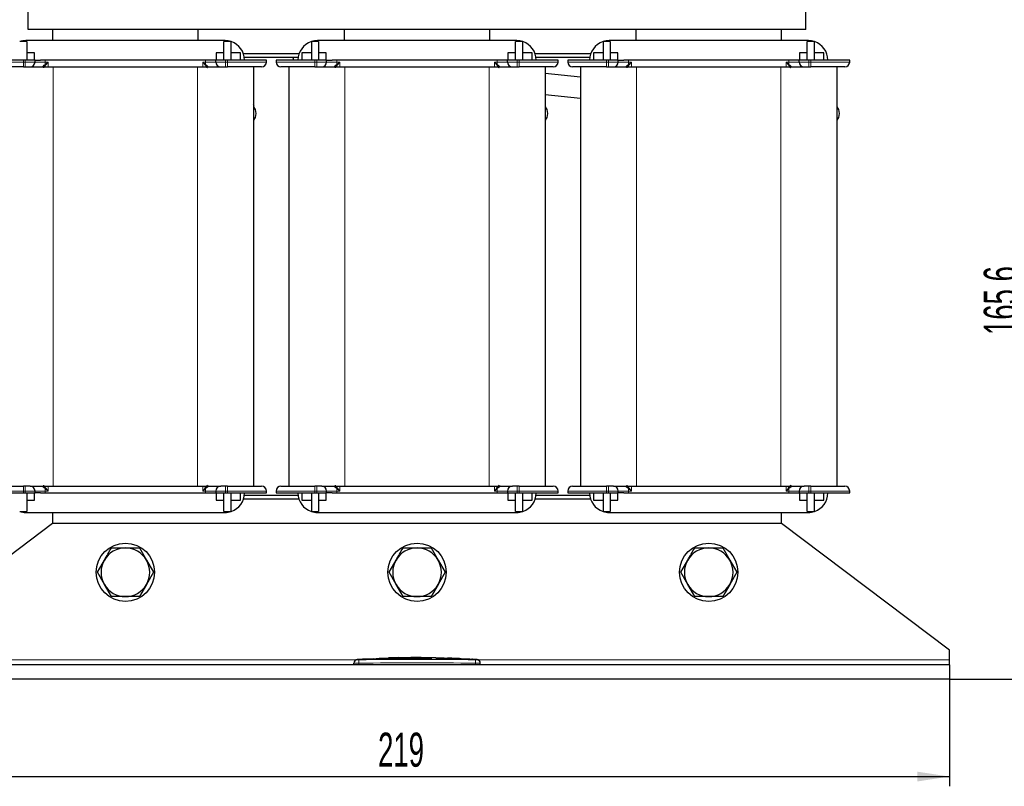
# Model space of a CAD drawing. Header units: millimetres. Extents: x 5 to 418, y 2 to 292.
# Tile 10 of 40: x 56 to 158, y 150 to 229. Entities that reach past the tile are written whole.
import ezdxf

# ---------------------------------------------------------------- set-up
doc = ezdxf.new("R2010")
doc.units = ezdxf.units.MM
doc.layers.add('SLD-0', color=7, linetype='Continuous')
doc.styles.add('SLDTEXTSTYLE0', font='TXT', dxfattribs={"width": 0.605})
doc.dimstyles.new('SLDDIMSTYLE0', dxfattribs={"dimtxt": 3.5, "dimasz": 3.302, "dimexe": 0, "dimexo": 0.0625, "dimgap": 0.875, "dimtad": 1, "dimlfac": 2, "dimrnd": 1e-09, "dimzin": 12, "dimdsep": 46, "dimtxsty": 'SLDTEXTSTYLE0', "dimsah": 1, "dimcen": 0.09, "dimadec": 0, "dimazin": 3, "dimtfac": 1, "dimtofl": 0, "dimtmove": 0, "dimatfit": 3, "dimfxl": 1, "dimfrac": 2, "dimtolj": 1, "dimtzin": 12, "dimarcsym": 0})
doc.dimstyles.new('SLDDIMSTYLE1', dxfattribs={"dimtxt": 3.5, "dimasz": 3.302, "dimexe": 0, "dimexo": 0.0625, "dimgap": 0.875, "dimtad": 1, "dimdec": 0, "dimlfac": 2, "dimrnd": 1e-09, "dimzin": 12, "dimdsep": 46, "dimtxsty": 'SLDTEXTSTYLE0', "dimsah": 1, "dimcen": 0.09, "dimadec": 0, "dimazin": 3, "dimtfac": 1, "dimtofl": 0, "dimtmove": 0, "dimatfit": 3, "dimfxl": 1, "dimfrac": 2, "dimtolj": 1, "dimtzin": 12, "dimarcsym": 0})

# ---------------------------------------------------------------- blocks, each defined once
blk = doc.blocks.new('_D')
at = {"layer": 'SLD-0'}
for p, q in [((42.41, 161.31), (42.41, 150.31)), ((151.91, 161.31), (151.91, 150.31)), ((42.41, 151.31), (151.91, 151.31))]:
    blk.add_line(p, q, dxfattribs=at)
for points in [[(42.41, 151.31), (45.71, 150.8), (45.71, 151.81)], [(151.91, 151.31), (148.61, 151.81), (148.61, 150.8)]]:
    blk.add_solid(points, dxfattribs=at)
at = {"layer": 'SLD-0', "insert": (93.15, 155.82), "char_height": 3.5, "attachment_point": 1, "style": 'SLDTEXTSTYLE0'}
blk.add_mtext('219', dxfattribs=at)
blk = doc.blocks.new('_D_1')
at = {"layer": 'SLD-0'}
for p, q in [((137.16, 244.11), (160.96, 244.11)), ((159.96, 244.11), (159.96, 161.31)), ((151.91, 161.31), (160.96, 161.31))]:
    blk.add_line(p, q, dxfattribs=at)
for points in [[(159.96, 244.11), (159.45, 240.8), (160.47, 240.8)], [(159.96, 161.31), (160.47, 164.61), (159.45, 164.61)]]:
    blk.add_solid(points, dxfattribs=at)
at = {"layer": 'SLD-0', "insert": (155.45, 196.69), "char_height": 3.5, "attachment_point": 1, "rotation": 90, "style": 'SLDTEXTSTYLE0'}
blk.add_mtext('165,6', dxfattribs=at)
blk = doc.blocks.new('_D_2')
at = {"layer": 'SLD-0'}
for p, q in [((121.11, 270.26), (169.7, 270.26)), ((168.7, 270.26), (168.7, 161.31)), ((151.91, 161.31), (169.7, 161.31))]:
    blk.add_line(p, q, dxfattribs=at)
for points in [[(168.7, 270.26), (168.19, 266.95), (169.2, 266.95)], [(168.7, 161.31), (169.2, 164.61), (168.19, 164.61)]]:
    blk.add_solid(points, dxfattribs=at)
at = {"layer": 'SLD-0', "insert": (164.19, 211.77), "char_height": 3.5, "attachment_point": 1, "rotation": 90, "style": 'SLDTEXTSTYLE0'}
blk.add_mtext('218', dxfattribs=at)

msp = doc.modelspace()

# ---------------------------------------------------------------- linework, layer by layer
at = {"color": 7, "linetype": 'Continuous', "lineweight": 25}
for p, q in [((57.1625, 228.106), (57.1625, 242.606)), ((137.1625, 228.106), (137.1625, 242.606)), ((137.1625, 228.106), (57.1625, 228.106)), ((59.6625, 228.106), (59.6625, 226.956)), ((74.6625, 226.956), (74.6625, 228.106)), ((89.6625, 228.106), (89.6625, 226.956)), ((104.6625, 226.956), (104.6625, 228.106)), ((119.6625, 228.106), (119.6625, 226.956)), ((134.6625, 226.956), (134.6625, 228.106)), ((77.4125, 226.956), (56.9125, 226.956)), ((107.4125, 226.956), (86.9125, 226.956)), ((137.4125, 226.956), (116.9125, 226.956)), ((56.2875, 226.8558), (56.288, 226.856)), ((57.0375, 226.856), (56.288, 226.856)), ((57.0375, 226.856), (57.0375, 224.956)), ((77.2875, 224.956), (77.2875, 226.856)), ((78.037, 226.856), (77.2875, 226.856)), ((78.0375, 226.856), (78.037, 226.856)), ((78.0375, 224.956), (78.0375, 226.856)), ((86.2875, 226.8558), (86.288, 226.856)), ((86.2875, 226.856), (86.2875, 224.956)), ((87.0375, 226.856), (86.288, 226.856)), ((87.0375, 226.856), (87.0375, 224.956)), ((107.2875, 224.956), (107.2875, 226.856)), ((108.037, 226.856), (107.2875, 226.856)), ((108.0375, 226.856), (108.037, 226.856)), ((108.0375, 224.956), (108.0375, 226.856)), ((116.2875, 226.8558), (116.288, 226.856)), ((116.2875, 226.856), (116.2875, 224.956)), ((117.0375, 226.856), (116.288, 226.856)), ((117.0375, 226.856), (117.0375, 224.956)), ((137.2875, 224.956), (137.2875, 226.856)), ((138.037, 226.856), (137.2875, 226.856)), ((138.0375, 226.856), (138.037, 226.856)), ((138.0375, 224.956), (138.0375, 226.856)), ((56.6625, 224.956), (52.6625, 224.956)), ((56.8625, 224.956), (56.6625, 224.956)), ((57.8625, 224.956), (56.8625, 224.956)), ((57.8125, 225.706), (57.0375, 225.706)), ((57.8125, 224.956), (57.8125, 225.706)), ((57.8625, 224.756), (57.8625, 224.956)), ((57.8625, 224.956), (58.4414, 224.956)), ((61.2043, 224.956), (58.4414, 224.956)), ((73.1208, 224.956), (61.2043, 224.956)), ((75.8837, 224.956), (73.1208, 224.956)), ((76.4625, 224.956), (75.8837, 224.956)), ((76.4625, 224.756), (76.4625, 224.956)), ((77.4625, 224.956), (76.4625, 224.956)), ((76.5125, 225.706), (76.5125, 224.956)), ((77.2875, 225.706), (76.5125, 225.706)), ((77.6625, 224.956), (77.4625, 224.956)), ((81.6625, 224.956), (77.6625, 224.956)), ((79.0125, 225.706), (78.0375, 225.706)), ((79.0125, 224.956), (79.0125, 225.706)), ((85.0211, 225.606), (79.304, 225.606)), ((84.9282, 225.206), (79.3969, 225.206)), ((81.6625, 224.756), (81.6625, 224.956)), ((82.6625, 224.956), (82.6625, 224.756)), ((86.6625, 224.956), (82.6625, 224.956)), ((86.2875, 225.706), (85.3125, 225.706)), ((85.3125, 225.706), (85.3125, 224.956)), ((86.8625, 224.956), (86.6625, 224.956)), ((87.8625, 224.956), (86.8625, 224.956)), ((87.8125, 225.706), (87.0375, 225.706)), ((87.8125, 224.956), (87.8125, 225.706)), ((87.8625, 224.756), (87.8625, 224.956)), ((87.8625, 224.956), (88.4414, 224.956)), ((91.2043, 224.956), (88.4414, 224.956)), ((103.1208, 224.956), (91.2043, 224.956)), ((105.8837, 224.956), (103.1208, 224.956)), ((106.4625, 224.956), (105.8837, 224.956)), ((106.4625, 224.756), (106.4625, 224.956)), ((107.4625, 224.956), (106.4625, 224.956)), ((106.5125, 225.706), (106.5125, 224.956)), ((107.2875, 225.706), (106.5125, 225.706)), ((107.6625, 224.956), (107.4625, 224.956)), ((111.6625, 224.956), (107.6625, 224.956)), ((109.0125, 225.706), (108.0375, 225.706)), ((109.0125, 224.956), (109.0125, 225.706)), ((115.0211, 225.606), (109.304, 225.606)), ((114.9282, 225.206), (109.3969, 225.206)), ((111.6625, 224.756), (111.6625, 224.956)), ((112.6625, 224.956), (112.6625, 224.756)), ((116.6625, 224.956), (112.6625, 224.956)), ((116.2875, 225.706), (115.3125, 225.706)), ((115.3125, 225.706), (115.3125, 224.956)), ((116.8625, 224.956), (116.6625, 224.956)), ((117.8625, 224.956), (116.8625, 224.956)), ((117.8125, 225.706), (117.0375, 225.706)), ((117.8125, 224.956), (117.8125, 225.706)), ((117.8625, 224.756), (117.8625, 224.956)), ((117.8625, 224.956), (118.4414, 224.956)), ((121.2043, 224.956), (118.4414, 224.956)), ((133.1208, 224.956), (121.2043, 224.956)), ((135.8837, 224.956), (133.1208, 224.956)), ((136.4625, 224.956), (135.8837, 224.956)), ((136.4625, 224.756), (136.4625, 224.956)), ((137.4625, 224.956), (136.4625, 224.956)), ((137.2875, 225.706), (136.5125, 225.706)), ((136.5125, 225.706), (136.5125, 224.956)), ((137.6625, 224.956), (137.4625, 224.956)), ((141.6625, 224.956), (137.6625, 224.956)), ((139.0125, 225.706), (138.0375, 225.706)), ((139.0125, 224.956), (139.0125, 225.706)), ((141.6625, 224.756), (141.6625, 224.956)), ((56.6625, 224.256), (56.8625, 224.256)), ((56.8625, 224.256), (57.3625, 224.256)), ((57.3625, 224.256), (59.7375, 224.256)), ((59.7375, 224.256), (74.5875, 224.256)), ((74.5875, 224.256), (76.9625, 224.256)), ((76.9625, 224.256), (77.4625, 224.256)), ((77.4625, 224.256), (77.6625, 224.256)), ((80.3375, 224.256), (80.3375, 181.156)), ((83.9875, 224.256), (83.9875, 181.156)), ((86.6625, 224.256), (86.8625, 224.256)), ((86.8625, 224.256), (87.3625, 224.256)), ((87.3625, 224.256), (89.7375, 224.256)), ((89.7375, 224.256), (104.5875, 224.256)), ((104.5875, 224.256), (106.9625, 224.256)), ((106.9625, 224.256), (107.4625, 224.256)), ((107.4625, 224.256), (107.6625, 224.256)), ((110.3375, 224.256), (110.3375, 181.156)), ((113.9875, 224.256), (113.9875, 181.156)), ((116.6625, 224.256), (116.8625, 224.256)), ((116.8625, 224.256), (117.3625, 224.256)), ((117.3625, 224.256), (119.7375, 224.256)), ((119.7375, 224.256), (134.5875, 224.256)), ((134.5875, 224.256), (136.9625, 224.256)), ((136.9625, 224.256), (137.4625, 224.256)), ((137.4625, 224.256), (137.6625, 224.256)), ((140.3375, 224.256), (140.3375, 181.156)), ((113.9875, 223.1855), (110.3375, 223.5624)), ((110.3375, 221.4009), (113.9875, 221.0241)), ((80.3888, 220.2454), (80.3375, 220.401)), ((52.6625, 180.456), (56.6625, 180.456)), ((56.8625, 181.156), (56.6625, 181.156)), ((56.6625, 180.456), (56.8625, 180.456)), ((57.3625, 181.156), (56.8625, 181.156)), ((56.8625, 180.456), (57.8625, 180.456)), ((57.0375, 180.456), (57.0375, 178.556)), ((57.3625, 181.156), (59.7375, 181.156)), ((57.8125, 179.706), (57.8125, 180.456)), ((57.8625, 180.456), (57.8625, 180.656)), ((58.4414, 180.456), (57.8625, 180.456)), ((58.4414, 180.456), (61.2043, 180.456)), ((59.7375, 181.156), (74.5875, 181.156)), ((61.2043, 180.456), (73.1208, 180.456)), ((73.1208, 180.456), (75.8837, 180.456)), ((74.5875, 181.156), (76.9625, 181.156)), ((75.8837, 180.456), (76.4625, 180.456)), ((76.4625, 180.656), (76.4625, 180.456)), ((76.4625, 180.456), (77.4625, 180.456)), ((76.5125, 180.456), (76.5125, 179.706)), ((77.4625, 181.156), (76.9625, 181.156)), ((77.2875, 178.556), (77.2875, 180.456)), ((77.6625, 181.156), (77.4625, 181.156)), ((77.4625, 180.456), (77.6625, 180.456)), ((77.6625, 180.456), (81.6625, 180.456)), ((78.0375, 178.556), (78.0375, 180.456)), ((79.0125, 179.706), (79.0125, 180.456)), ((81.6625, 180.456), (81.6625, 180.656)), ((82.6625, 180.656), (82.6625, 180.456)), ((82.6625, 180.456), (86.6625, 180.456)), ((85.3125, 180.456), (85.3125, 179.706)), ((86.2875, 180.456), (86.2875, 178.556)), ((86.8625, 181.156), (86.6625, 181.156)), ((86.6625, 180.456), (86.8625, 180.456)), ((87.3625, 181.156), (86.8625, 181.156)), ((86.8625, 180.456), (87.8625, 180.456)), ((87.0375, 180.456), (87.0375, 178.556)), ((87.3625, 181.156), (89.7375, 181.156)), ((87.8125, 179.706), (87.8125, 180.456)), ((87.8625, 180.456), (87.8625, 180.656)), ((88.4414, 180.456), (87.8625, 180.456)), ((88.4414, 180.456), (91.2043, 180.456)), ((89.7375, 181.156), (104.5875, 181.156)), ((91.2043, 180.456), (103.1208, 180.456)), ((103.1208, 180.456), (105.8837, 180.456)), ((104.5875, 181.156), (106.9625, 181.156)), ((105.8837, 180.456), (106.4625, 180.456)), ((106.4625, 180.656), (106.4625, 180.456)), ((106.4625, 180.456), (107.4625, 180.456)), ((106.5125, 180.456), (106.5125, 179.706)), ((107.4625, 181.156), (106.9625, 181.156)), ((107.2875, 178.556), (107.2875, 180.456)), ((107.6625, 181.156), (107.4625, 181.156)), ((107.4625, 180.456), (107.6625, 180.456)), ((107.6625, 180.456), (111.6625, 180.456)), ((108.0375, 178.556), (108.0375, 180.456)), ((109.0125, 179.706), (109.0125, 180.456)), ((111.6625, 180.456), (111.6625, 180.656)), ((112.6625, 180.656), (112.6625, 180.456)), ((112.6625, 180.456), (116.6625, 180.456)), ((115.3125, 180.456), (115.3125, 179.706)), ((116.2875, 180.456), (116.2875, 178.556)), ((116.8625, 181.156), (116.6625, 181.156)), ((116.6625, 180.456), (116.8625, 180.456)), ((117.3625, 181.156), (116.8625, 181.156)), ((116.8625, 180.456), (117.8625, 180.456)), ((117.0375, 180.456), (117.0375, 178.556)), ((117.3625, 181.156), (119.7375, 181.156)), ((117.8125, 179.706), (117.8125, 180.456)), ((117.8625, 180.456), (117.8625, 180.656)), ((118.4414, 180.456), (117.8625, 180.456)), ((118.4414, 180.456), (121.2043, 180.456)), ((119.7375, 181.156), (134.5875, 181.156)), ((121.2043, 180.456), (133.1208, 180.456)), ((133.1208, 180.456), (135.8837, 180.456)), ((134.5875, 181.156), (136.9625, 181.156)), ((135.8837, 180.456), (136.4625, 180.456)), ((136.4625, 180.656), (136.4625, 180.456)), ((136.4625, 180.456), (137.4625, 180.456)), ((136.5125, 180.456), (136.5125, 179.706)), ((137.4625, 181.156), (136.9625, 181.156)), ((137.2875, 178.556), (137.2875, 180.456)), ((137.6625, 181.156), (137.4625, 181.156)), ((137.4625, 180.456), (137.6625, 180.456)), ((137.6625, 180.456), (141.6625, 180.456)), ((138.0375, 178.556), (138.0375, 180.456)), ((139.0125, 179.706), (139.0125, 180.456)), ((141.6625, 180.456), (141.6625, 180.656)), ((57.0375, 179.706), (57.8125, 179.706)), ((76.5125, 179.706), (77.2875, 179.706)), ((78.0375, 179.706), (79.0125, 179.706)), ((85.0211, 179.806), (79.304, 179.806)), ((84.9282, 180.206), (79.3969, 180.206)), ((85.3125, 179.706), (86.2875, 179.706)), ((87.0375, 179.706), (87.8125, 179.706)), ((106.5125, 179.706), (107.2875, 179.706)), ((108.0375, 179.706), (109.0125, 179.706)), ((115.0211, 179.806), (109.304, 179.806)), ((114.9282, 180.206), (109.3969, 180.206)), ((115.3125, 179.706), (116.2875, 179.706)), ((117.0375, 179.706), (117.8125, 179.706)), ((136.5125, 179.706), (137.2875, 179.706)), ((138.0375, 179.706), (139.0125, 179.706)), ((56.288, 178.556), (56.2875, 178.5561)), ((56.288, 178.556), (57.0375, 178.556)), ((56.9125, 178.456), (77.4125, 178.456)), ((59.6625, 178.456), (59.6625, 177.306)), ((77.2875, 178.556), (78.037, 178.556)), ((78.037, 178.556), (78.0375, 178.556)), ((86.288, 178.556), (86.2875, 178.5561)), ((86.288, 178.556), (87.0375, 178.556)), ((86.9125, 178.456), (107.4125, 178.456)), ((107.2875, 178.556), (108.037, 178.556)), ((108.037, 178.556), (108.0375, 178.556)), ((116.288, 178.556), (116.2875, 178.5561)), ((116.288, 178.556), (117.0375, 178.556)), ((116.9125, 178.456), (137.4125, 178.456)), ((134.6625, 177.306), (134.6625, 178.456)), ((137.2875, 178.556), (138.037, 178.556)), ((138.037, 178.556), (138.0375, 178.556)), ((59.6625, 177.306), (42.4125, 164.306)), ((134.6625, 177.306), (59.6625, 177.306)), ((151.9125, 164.306), (134.6625, 177.306)), ((65.7192, 174.806), (67.1625, 174.806)), ((67.1625, 174.806), (68.6059, 174.806)), ((68.6059, 174.806), (69.3276, 173.556)), ((95.7192, 174.806), (97.1625, 174.806)), ((97.1625, 174.806), (98.6059, 174.806)), ((98.6059, 174.806), (99.3276, 173.556)), ((125.7192, 174.806), (127.1625, 174.806)), ((127.1625, 174.806), (128.6059, 174.806)), ((128.6059, 174.806), (129.3276, 173.556)), ((64.2758, 172.306), (64.9975, 173.556)), ((69.3276, 173.556), (70.0493, 172.306)), ((94.2758, 172.306), (94.9975, 173.556)), ((99.3276, 173.556), (100.0493, 172.306)), ((124.2758, 172.306), (124.9975, 173.556)), ((129.3276, 173.556), (130.0493, 172.306)), ((64.9975, 171.056), (64.2758, 172.306)), ((70.0493, 172.306), (69.3276, 171.056)), ((94.9975, 171.056), (94.2758, 172.306)), ((100.0493, 172.306), (99.3276, 171.056)), ((124.9975, 171.056), (124.2758, 172.306)), ((130.0493, 172.306), (129.3276, 171.056)), ((65.7192, 169.806), (64.9975, 171.056)), ((69.3276, 171.056), (68.6059, 169.806)), ((95.7192, 169.806), (94.9975, 171.056)), ((99.3276, 171.056), (98.6059, 169.806)), ((125.7192, 169.806), (124.9975, 171.056)), ((129.3276, 171.056), (128.6059, 169.806)), ((67.1625, 169.806), (65.7192, 169.806)), ((97.1625, 169.806), (95.7192, 169.806)), ((127.1625, 169.806), (125.7192, 169.806)), ((151.9125, 163.306), (151.9125, 164.306)), ((91.6073, 163.3618), (90.9924, 163.3266)), ((92.7072, 163.411), (91.5395, 163.3711)), ((91.6074, 163.3502), (92.7064, 163.3862)), ((92.7064, 163.3762), (91.6074, 163.3401)), ((91.6074, 163.3502), (91.6074, 163.3401)), ((92.7064, 163.4378), (93.9169, 163.4192)), ((92.7064, 163.3862), (92.7064, 163.3762)), ((93.9169, 163.4092), (92.9447, 163.4241)), ((94.2423, 163.4634), (93.2492, 163.4295)), ((93.9169, 163.4192), (98.6674, 163.4503)), ((98.6674, 163.4403), (93.9169, 163.4092)), ((93.9169, 163.4192), (93.9169, 163.4092)), ((95.2701, 163.5313), (94.2369, 163.4967)), ((96.5156, 163.5411), (95.2713, 163.4986)), ((96.5156, 163.5594), (99.1048, 163.5369)), ((96.5156, 163.5335), (96.5156, 163.5594)), ((97.5916, 163.5401), (96.5156, 163.5494)), ((98.6674, 163.5224), (96.5156, 163.5335)), ((98.6674, 163.4503), (98.6674, 163.4403)), ((99.1048, 163.5369), (99.1048, 163.5078)), ((102.5893, 163.3744), (99.1048, 163.4989)), ((99.1048, 163.4445), (99.1048, 163.4345)), ((99.1048, 163.4445), (101.9433, 163.3761)), ((101.9433, 163.3661), (99.1048, 163.4345)), ((100.3242, 163.4966), (100.3242, 163.4774)), ((101.1947, 163.4578), (100.3242, 163.4966)), ((100.3242, 163.4866), (101.1947, 163.4478)), ((100.3242, 163.4774), (101.1947, 163.4428)), ((101.5135, 163.4269), (101.5135, 163.4369)), ((102.4712, 163.3786), (102.3784, 163.3847)), ((102.7266, 163.3615), (102.7266, 163.3515)), ((103.3327, 163.3267), (102.7362, 163.3616)), ((102.7596, 163.3616), (102.8266, 163.3569)), ((151.9125, 162.806), (151.9125, 163.306)), ((151.9125, 162.806), (42.4125, 162.806)), ((90.6625, 162.806), (90.6625, 162.9619)), ((103.6625, 162.806), (103.6625, 162.9619)), ((151.9125, 162.806), (151.9125, 161.306)), ((151.9125, 161.306), (42.4125, 161.306))]:
    msp.add_line(p, q, dxfattribs=at)
at = {"color": 7, "linetype": 'Continuous', "lineweight": 18}
for p, q in [((56.6625, 224.756), (56.6625, 224.956)), ((56.8625, 224.956), (56.8625, 224.756)), ((58.909, 224.956), (58.909, 224.756)), ((75.4161, 224.756), (75.4161, 224.956)), ((77.4625, 224.756), (77.4625, 224.956)), ((77.6625, 224.956), (77.6625, 224.756)), ((86.6625, 224.756), (86.6625, 224.956)), ((86.8625, 224.956), (86.8625, 224.756)), ((88.909, 224.956), (88.909, 224.756)), ((105.4161, 224.756), (105.4161, 224.956)), ((107.4625, 224.756), (107.4625, 224.956)), ((107.6625, 224.956), (107.6625, 224.756)), ((116.6625, 224.756), (116.6625, 224.956)), ((116.8625, 224.956), (116.8625, 224.756)), ((118.909, 224.956), (118.909, 224.756)), ((135.4161, 224.756), (135.4161, 224.956)), ((137.4625, 224.756), (137.4625, 224.956)), ((137.6625, 224.956), (137.6625, 224.756)), ((56.6625, 224.756), (52.6625, 224.756)), ((56.6625, 224.256), (56.6625, 224.756)), ((56.8625, 224.756), (56.6625, 224.756)), ((56.8625, 224.756), (56.8625, 224.256)), ((56.8625, 224.756), (57.8625, 224.756)), ((58.909, 224.756), (57.8625, 224.756)), ((58.6321, 224.256), (58.6293, 224.256)), ((58.909, 224.756), (59.207, 224.756)), ((59.207, 224.756), (58.9121, 224.5078)), ((59.207, 224.756), (58.9616, 224.4581)), ((59.207, 224.256), (59.207, 224.756)), ((59.7375, 224.256), (59.7375, 181.156)), ((74.5875, 224.256), (74.5875, 181.156)), ((75.1181, 224.756), (75.4161, 224.756)), ((75.1181, 224.256), (75.1181, 224.756)), ((75.1181, 224.756), (75.413, 224.5078)), ((75.3635, 224.4581), (75.1181, 224.756)), ((76.4625, 224.756), (75.4161, 224.756)), ((75.693, 224.256), (75.6958, 224.256)), ((76.4625, 224.756), (77.4625, 224.756)), ((77.6625, 224.756), (77.4625, 224.756)), ((77.4625, 224.256), (77.4625, 224.756)), ((77.6625, 224.756), (81.6625, 224.756)), ((77.6625, 224.756), (77.6625, 224.256)), ((86.6625, 224.756), (82.6625, 224.756)), ((86.6625, 224.256), (86.6625, 224.756)), ((86.8625, 224.756), (86.6625, 224.756)), ((86.8625, 224.756), (86.8625, 224.256)), ((86.8625, 224.756), (87.8625, 224.756)), ((88.909, 224.756), (87.8625, 224.756)), ((88.6321, 224.256), (88.6293, 224.256)), ((88.909, 224.756), (89.207, 224.756)), ((89.207, 224.756), (88.9121, 224.5078)), ((89.207, 224.756), (88.9616, 224.4581)), ((89.207, 224.256), (89.207, 224.756)), ((89.7375, 224.256), (89.7375, 181.156)), ((104.5875, 224.256), (104.5875, 181.156)), ((105.1181, 224.756), (105.4161, 224.756)), ((105.1181, 224.256), (105.1181, 224.756)), ((105.1181, 224.756), (105.413, 224.5078)), ((105.3635, 224.4581), (105.1181, 224.756)), ((106.4625, 224.756), (105.4161, 224.756)), ((105.693, 224.256), (105.6958, 224.256)), ((106.4625, 224.756), (107.4625, 224.756)), ((107.6625, 224.756), (107.4625, 224.756)), ((107.4625, 224.256), (107.4625, 224.756)), ((107.6625, 224.756), (111.6625, 224.756)), ((107.6625, 224.756), (107.6625, 224.256)), ((116.6625, 224.756), (112.6625, 224.756)), ((116.6625, 224.256), (116.6625, 224.756)), ((116.8625, 224.756), (116.6625, 224.756)), ((116.8625, 224.756), (116.8625, 224.256)), ((116.8625, 224.756), (117.8625, 224.756)), ((118.909, 224.756), (117.8625, 224.756)), ((118.6321, 224.256), (118.6293, 224.256)), ((118.909, 224.756), (119.207, 224.756)), ((119.207, 224.756), (118.9121, 224.5078)), ((119.207, 224.756), (118.9616, 224.4581)), ((119.207, 224.256), (119.207, 224.756)), ((119.7375, 224.256), (119.7375, 181.156)), ((134.5875, 224.256), (134.5875, 181.156)), ((135.1181, 224.756), (135.4161, 224.756)), ((135.1181, 224.256), (135.1181, 224.756)), ((135.1181, 224.756), (135.413, 224.5078)), ((135.3635, 224.4581), (135.1181, 224.756)), ((136.4625, 224.756), (135.4161, 224.756)), ((135.693, 224.256), (135.6958, 224.256)), ((136.4625, 224.756), (137.4625, 224.756)), ((137.6625, 224.756), (137.4625, 224.756)), ((137.4625, 224.256), (137.4625, 224.756)), ((137.6625, 224.756), (141.6625, 224.756)), ((137.6625, 224.756), (137.6625, 224.256)), ((52.6625, 180.656), (56.6625, 180.656)), ((56.6625, 180.656), (56.6625, 181.156)), ((56.6625, 180.656), (56.8625, 180.656)), ((56.6625, 180.456), (56.6625, 180.656)), ((56.8625, 181.156), (56.8625, 180.656)), ((57.8625, 180.656), (56.8625, 180.656)), ((56.8625, 180.656), (56.8625, 180.456)), ((57.8625, 180.656), (58.909, 180.656)), ((58.6293, 181.156), (58.6321, 181.156)), ((58.909, 180.656), (58.909, 180.456)), ((59.207, 180.656), (58.909, 180.656)), ((58.9121, 180.9042), (59.207, 180.656)), ((58.9616, 180.9538), (59.207, 180.656)), ((59.207, 180.656), (59.207, 181.156)), ((75.1181, 180.656), (75.1181, 181.156)), ((75.1181, 180.656), (75.3635, 180.9538)), ((75.413, 180.9042), (75.1181, 180.656)), ((75.4161, 180.656), (75.1181, 180.656)), ((75.4161, 180.656), (76.4625, 180.656)), ((75.4161, 180.456), (75.4161, 180.656)), ((75.6958, 181.156), (75.693, 181.156)), ((77.4625, 180.656), (76.4625, 180.656)), ((77.4625, 180.656), (77.4625, 181.156)), ((77.4625, 180.656), (77.6625, 180.656)), ((77.4625, 180.456), (77.4625, 180.656)), ((77.6625, 181.156), (77.6625, 180.656)), ((81.6625, 180.656), (77.6625, 180.656)), ((77.6625, 180.656), (77.6625, 180.456)), ((82.6625, 180.656), (86.6625, 180.656)), ((86.6625, 180.656), (86.6625, 181.156)), ((86.6625, 180.656), (86.8625, 180.656)), ((86.6625, 180.456), (86.6625, 180.656)), ((86.8625, 181.156), (86.8625, 180.656)), ((87.8625, 180.656), (86.8625, 180.656)), ((86.8625, 180.656), (86.8625, 180.456)), ((87.8625, 180.656), (88.909, 180.656)), ((88.6293, 181.156), (88.6321, 181.156)), ((88.909, 180.656), (88.909, 180.456)), ((89.207, 180.656), (88.909, 180.656)), ((88.9121, 180.9042), (89.207, 180.656)), ((88.9616, 180.9538), (89.207, 180.656)), ((89.207, 180.656), (89.207, 181.156)), ((105.1181, 180.656), (105.1181, 181.156)), ((105.1181, 180.656), (105.3635, 180.9538)), ((105.413, 180.9042), (105.1181, 180.656)), ((105.4161, 180.656), (105.1181, 180.656)), ((105.4161, 180.656), (106.4625, 180.656)), ((105.4161, 180.456), (105.4161, 180.656)), ((105.6958, 181.156), (105.693, 181.156)), ((107.4625, 180.656), (106.4625, 180.656)), ((107.4625, 180.656), (107.4625, 181.156)), ((107.4625, 180.656), (107.6625, 180.656)), ((107.4625, 180.456), (107.4625, 180.656)), ((107.6625, 181.156), (107.6625, 180.656)), ((111.6625, 180.656), (107.6625, 180.656)), ((107.6625, 180.656), (107.6625, 180.456)), ((112.6625, 180.656), (116.6625, 180.656)), ((116.6625, 180.656), (116.6625, 181.156)), ((116.6625, 180.656), (116.8625, 180.656)), ((116.6625, 180.456), (116.6625, 180.656)), ((116.8625, 181.156), (116.8625, 180.656)), ((117.8625, 180.656), (116.8625, 180.656)), ((116.8625, 180.656), (116.8625, 180.456)), ((117.8625, 180.656), (118.909, 180.656)), ((118.6293, 181.156), (118.6321, 181.156)), ((118.909, 180.656), (118.909, 180.456)), ((119.207, 180.656), (118.909, 180.656)), ((118.9121, 180.9042), (119.207, 180.656)), ((118.9616, 180.9538), (119.207, 180.656)), ((119.207, 180.656), (119.207, 181.156)), ((135.1181, 180.656), (135.1181, 181.156)), ((135.1181, 180.656), (135.3635, 180.9538)), ((135.413, 180.9042), (135.1181, 180.656)), ((135.4161, 180.656), (135.1181, 180.656)), ((135.4161, 180.656), (136.4625, 180.656)), ((135.4161, 180.456), (135.4161, 180.656)), ((135.6958, 181.156), (135.693, 181.156)), ((137.4625, 180.656), (136.4625, 180.656)), ((137.4625, 180.656), (137.4625, 181.156)), ((137.4625, 180.656), (137.6625, 180.656)), ((137.4625, 180.456), (137.4625, 180.656)), ((137.6625, 181.156), (137.6625, 180.656)), ((141.6625, 180.656), (137.6625, 180.656)), ((137.6625, 180.656), (137.6625, 180.456)), ((90.8914, 163.306), (42.4125, 163.306)), ((91.1583, 163.3119), (91.1625, 162.962)), ((101.1947, 163.4578), (101.1947, 163.4478)), ((101.9433, 163.3761), (101.9433, 163.3661)), ((103.1668, 163.3119), (103.1625, 162.962)), ((151.9125, 163.306), (103.4337, 163.306)), ((91.1625, 162.806), (91.1625, 162.962)), ((103.1625, 162.806), (103.1625, 162.962))]:
    msp.add_line(p, q, dxfattribs=at)
at = {"color": 7, "linetype": 'Continuous', "lineweight": 25, "flags": 128}
for points in [[(84.3747, 225.206), (84.4502, 224.9929), (84.4642, 224.956)], [(80.3375, 220.1586), (80.5057, 219.8807), (80.5875, 219.4694)], [(80.3375, 220.1586), (80.5057, 219.8807), (80.5875, 219.4694)], [(110.3375, 220.1586), (110.5057, 219.8807), (110.5875, 219.4694)], [(110.3375, 220.1586), (110.5057, 219.8807), (110.5875, 219.4694)], [(140.3375, 220.1586), (140.5057, 219.8807), (140.5875, 219.4694)], [(140.3375, 220.1586), (140.5057, 219.8807), (140.5875, 219.4694)], [(80.5875, 219.4694), (80.5057, 219.058), (80.3375, 218.7801)], [(80.5875, 219.4694), (80.5057, 219.058), (80.3375, 218.7801)], [(110.5875, 219.4694), (110.5057, 219.058), (110.3375, 218.7801)], [(110.5875, 219.4694), (110.5057, 219.058), (110.3375, 218.7801)], [(140.5875, 219.4694), (140.5057, 219.058), (140.3375, 218.7801)], [(140.5875, 219.4694), (140.5057, 219.058), (140.3375, 218.7801)]]:
    msp.add_lwpolyline(points, dxfattribs=at)
at = {"color": 7, "linetype": 'Continuous', "lineweight": 25}
for centre in [(67.1625, 172.306), (97.1625, 172.306), (127.1625, 172.306)]:
    msp.add_circle(centre, 3, dxfattribs=at)
for centre, radius, start, end in [((56.9125, 224.956), 2, 90, 108.194872), ((77.4125, 224.956), 2, 71.805128, 90), ((86.9125, 224.956), 2, 90, 108.194872), ((107.4125, 224.956), 2, 71.805128, 90), ((116.9125, 224.956), 2, 90, 108.194872), ((137.4125, 224.956), 2, 71.805128, 90), ((77.4125, 224.956), 2, 0, 71.790043), ((86.9125, 224.956), 2, 108.209957, 180), ((107.4125, 224.956), 2, 0, 71.790043), ((116.9125, 224.956), 2, 108.209957, 180), ((137.4125, 224.956), 2, 0, 71.790043), ((57.3625, 224.756), 0.5, 270, 0), ((76.9625, 224.756), 0.5, 180, 270), ((81.1625, 224.756), 0.5, 270, 0), ((83.1625, 224.756), 0.5, 180, 270), ((87.3625, 224.756), 0.5, 270, 0), ((106.9625, 224.756), 0.5, 180, 270), ((111.1625, 224.756), 0.5, 270, 0), ((113.1625, 224.756), 0.5, 180, 270), ((117.3625, 224.756), 0.5, 270, 0), ((136.9625, 224.756), 0.5, 180, 270), ((141.1625, 224.756), 0.5, 270, 0), ((57.3625, 180.656), 0.5, 0, 90), ((76.9625, 180.656), 0.5, 90, 180), ((77.4125, 180.456), 2, 288.209957, 0), ((81.1625, 180.656), 0.5, 360, 90), ((83.1625, 180.656), 0.5, 90, 180), ((86.9125, 180.456), 2, 180, 251.790043), ((87.3625, 180.656), 0.5, 0, 90), ((106.9625, 180.656), 0.5, 90, 180), ((107.4125, 180.456), 2, 288.209957, 0), ((111.1625, 180.656), 0.5, 360, 90), ((113.1625, 180.656), 0.5, 90, 180), ((116.9125, 180.456), 2, 180, 251.790043), ((117.3625, 180.656), 0.5, 0, 90), ((136.9625, 180.656), 0.5, 90, 180), ((137.4125, 180.456), 2, 288.209957, 0), ((141.1625, 180.656), 0.5, 360, 90), ((56.9125, 180.456), 2, 251.805128, 270), ((77.4125, 180.456), 2, 270, 288.194872), ((86.9125, 180.456), 2, 251.805128, 270), ((107.4125, 180.456), 2, 270, 288.194872), ((116.9125, 180.456), 2, 251.805128, 270), ((137.4125, 180.456), 2, 270, 288.194872), ((67.1625, 172.306), 2.5, 90, 150), ((67.1625, 172.306), 2.5, 30, 90), ((97.1625, 172.306), 2.5, 90, 150), ((97.1625, 172.306), 2.5, 30, 90), ((127.1625, 172.306), 2.5, 90, 150), ((127.1625, 172.306), 2.5, 30, 90), ((67.1625, 172.306), 2.5, 150, 210), ((67.1625, 172.306), 2.5, 330, 30), ((97.1625, 172.306), 2.5, 150, 210), ((97.1625, 172.306), 2.5, 330, 30), ((127.1625, 172.306), 2.5, 150, 210), ((127.1625, 172.306), 2.5, 330, 30), ((67.1625, 172.306), 2.5, 210, 270), ((67.1625, 172.306), 2.5, 270, 330), ((97.1625, 172.306), 2.5, 210, 270), ((97.1625, 172.306), 2.5, 270, 330), ((127.1625, 172.306), 2.5, 210, 270), ((127.1625, 172.306), 2.5, 270, 330), ((91.0125, 162.9776), 0.35, 93.308274, 180.001701), ((103.3125, 162.9776), 0.35, 359.998299, 86.658589)]:
    msp.add_arc(centre, radius, start, end, dxfattribs=at)
at = {"color": 7, "linetype": 'Continuous', "lineweight": 18}
for centre, radius, start, end in [((68.4218, 224.7494), 9.5127, 179.96016, 181.455278), ((58.7694, 224.3159), 0.2391, 36.4964, 53.359695), ((75.5557, 224.3159), 0.2391, 126.640305, 143.5036), ((65.9033, 224.7494), 9.5127, 358.544722, 0.03984), ((98.4218, 224.7494), 9.5127, 179.96016, 181.455278), ((88.7694, 224.3159), 0.2391, 36.4964, 53.359695), ((105.5557, 224.3159), 0.2391, 126.640305, 143.5036), ((95.9033, 224.7494), 9.5127, 358.544722, 0.03984), ((128.4218, 224.7494), 9.5127, 179.96016, 181.455278), ((118.7694, 224.3159), 0.2391, 36.4964, 53.359695), ((135.5557, 224.3159), 0.2391, 126.640305, 143.5036), ((125.9033, 224.7494), 9.5127, 358.544722, 0.03984), ((68.4218, 180.6626), 9.5127, 178.544722, 180.03984), ((58.7694, 181.096), 0.2391, 306.640305, 323.5036), ((75.5557, 181.096), 0.2391, 216.4964, 233.359695), ((65.9033, 180.6626), 9.5127, 359.96016, 1.455278), ((98.4218, 180.6626), 9.5127, 178.544722, 180.03984), ((88.7694, 181.096), 0.2391, 306.640305, 323.5036), ((105.5557, 181.096), 0.2391, 216.4964, 233.359695), ((95.9033, 180.6626), 9.5127, 359.96016, 1.455278), ((128.4218, 180.6626), 9.5127, 178.544722, 180.03984), ((118.7694, 181.096), 0.2391, 306.640305, 323.5036), ((135.5557, 181.096), 0.2391, 216.4964, 233.359695), ((125.9033, 180.6626), 9.5127, 359.96016, 1.455278), ((91.0125, 162.9619), 0.35, 90.990476, 179.99805), ((103.3126, 162.9619), 0.35, 0.001948, 89.00996)]:
    msp.add_arc(centre, radius, start, end, dxfattribs=at)
at = {"color": 7, "linetype": 'Continuous', "lineweight": 25}
for points, knots in [([(56.6625, 224.256), (56.2223, 224.256), (55.545, 224.256), (54.7301, 224.256), (54.1694, 224.256), (53.7177, 224.256), (53.2812, 224.256), (53.2093, 224.256), (53.1625, 224.256)], [0, 0, 0, 0, 0.23945684, 0.36836066, 0.5, 0.63163934, 0.76054316, 1, 1, 1, 1]), ([(58.6293, 224.256), (58.6304, 224.2574), (58.6325, 224.2602), (58.6587, 224.2844), (58.7385, 224.3592), (58.8427, 224.4484), (58.9121, 224.5078)], [0, 0, 0, 0, 0.12849668, 0.25319271, 0.50305429, 1, 1, 1, 1]), ([(58.9616, 224.4581), (58.9071, 224.3856), (58.8238, 224.2747), (58.7563, 224.1881), (58.7336, 224.1606), (58.7308, 224.1575), (58.7294, 224.156)], [0, 0, 0, 0, 0.497426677, 0.760401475, 0.881727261, 1, 1, 1, 1]), ([(75.5956, 224.156), (75.5943, 224.1575), (75.5915, 224.1606), (75.5689, 224.1881), (75.5197, 224.2501), (75.4468, 224.3506), (75.3913, 224.4223), (75.3635, 224.4581)], [0, 0, 0, 0, 0.11801499, 0.23908496, 0.50152828, 0.75035368, 1, 1, 1, 1]), ([(75.413, 224.5078), (75.4823, 224.4484), (75.5866, 224.3592), (75.6664, 224.2844), (75.6926, 224.2602), (75.6947, 224.2574), (75.6958, 224.256)], [0, 0, 0, 0, 0.49694461, 0.7467873, 0.87148807, 1, 1, 1, 1]), ([(81.1625, 224.256), (81.1158, 224.256), (81.0439, 224.256), (80.6074, 224.256), (80.1557, 224.256), (79.595, 224.256), (78.7801, 224.256), (78.1028, 224.256), (77.6625, 224.256)], [0, 0, 0, 0, 0.23945684, 0.36836066, 0.5, 0.63163934, 0.76054316, 1, 1, 1, 1]), ([(86.6625, 224.256), (86.2223, 224.256), (85.545, 224.256), (84.7301, 224.256), (84.1694, 224.256), (83.7177, 224.256), (83.2812, 224.256), (83.2093, 224.256), (83.1625, 224.256)], [0, 0, 0, 0, 0.23945684, 0.36836066, 0.5, 0.63163934, 0.76054316, 1, 1, 1, 1]), ([(88.6293, 224.256), (88.6304, 224.2574), (88.6325, 224.2602), (88.6587, 224.2844), (88.7385, 224.3592), (88.8427, 224.4484), (88.9121, 224.5078)], [0, 0, 0, 0, 0.12849668, 0.25319271, 0.50305429, 1, 1, 1, 1]), ([(88.9616, 224.4581), (88.9071, 224.3856), (88.8238, 224.2747), (88.7563, 224.1881), (88.7336, 224.1606), (88.7308, 224.1575), (88.7294, 224.156)], [0, 0, 0, 0, 0.49742668, 0.76040147, 0.88172726, 1, 1, 1, 1]), ([(105.5956, 224.156), (105.5943, 224.1575), (105.5915, 224.1606), (105.5689, 224.1881), (105.5197, 224.2501), (105.4468, 224.3506), (105.3913, 224.4223), (105.3635, 224.4581)], [0, 0, 0, 0, 0.11801499, 0.23908496, 0.50152828, 0.75035368, 1, 1, 1, 1]), ([(105.413, 224.5078), (105.4823, 224.4484), (105.5866, 224.3592), (105.6664, 224.2844), (105.6926, 224.2602), (105.6947, 224.2574), (105.6958, 224.256)], [0, 0, 0, 0, 0.49694461, 0.7467873, 0.87148807, 1, 1, 1, 1]), ([(111.1625, 224.256), (111.1158, 224.256), (111.0439, 224.256), (110.6074, 224.256), (110.1557, 224.256), (109.595, 224.256), (108.7801, 224.256), (108.1028, 224.256), (107.6625, 224.256)], [0, 0, 0, 0, 0.23945684, 0.36836066, 0.5, 0.63163934, 0.76054316, 1, 1, 1, 1]), ([(116.6625, 224.256), (116.2223, 224.256), (115.545, 224.256), (114.7301, 224.256), (114.1694, 224.256), (113.7177, 224.256), (113.2812, 224.256), (113.2093, 224.256), (113.1625, 224.256)], [0, 0, 0, 0, 0.23945684, 0.36836066, 0.5, 0.63163934, 0.76054316, 1, 1, 1, 1]), ([(118.6293, 224.256), (118.6304, 224.2574), (118.6325, 224.2602), (118.6587, 224.2844), (118.7385, 224.3592), (118.8427, 224.4484), (118.9121, 224.5078)], [0, 0, 0, 0, 0.12849668, 0.25319271, 0.50305429, 1, 1, 1, 1]), ([(118.9616, 224.4581), (118.9071, 224.3856), (118.8238, 224.2747), (118.7563, 224.1881), (118.7336, 224.1606), (118.7308, 224.1575), (118.7294, 224.156)], [0, 0, 0, 0, 0.49742668, 0.76040147, 0.88172726, 1, 1, 1, 1]), ([(135.5956, 224.156), (135.5943, 224.1575), (135.5915, 224.1606), (135.5689, 224.1881), (135.5197, 224.2501), (135.4468, 224.3506), (135.3913, 224.4223), (135.3635, 224.4581)], [0, 0, 0, 0, 0.11801499, 0.23908496, 0.50152828, 0.75035368, 1, 1, 1, 1]), ([(135.413, 224.5078), (135.4823, 224.4484), (135.5866, 224.3592), (135.6664, 224.2844), (135.6926, 224.2602), (135.6947, 224.2574), (135.6958, 224.256)], [0, 0, 0, 0, 0.49694461, 0.7467873, 0.87148807, 1, 1, 1, 1]), ([(141.1625, 224.256), (141.1158, 224.256), (141.0439, 224.256), (140.6074, 224.256), (140.1557, 224.256), (139.595, 224.256), (138.7801, 224.256), (138.1028, 224.256), (137.6625, 224.256)], [0, 0, 0, 0, 0.23945684, 0.36836066, 0.5, 0.63163934, 0.76054316, 1, 1, 1, 1]), ([(53.1625, 181.156), (53.2093, 181.156), (53.2812, 181.156), (53.7177, 181.156), (54.1694, 181.156), (54.7301, 181.156), (55.545, 181.156), (56.2223, 181.156), (56.6625, 181.156)], [0, 0, 0, 0, 0.23945684, 0.36836066, 0.5, 0.63163934, 0.76054316, 1, 1, 1, 1]), ([(58.9121, 180.9042), (58.8428, 180.9635), (58.7385, 181.0527), (58.6587, 181.1275), (58.6325, 181.1518), (58.6304, 181.1545), (58.6293, 181.156)], [0, 0, 0, 0, 0.49694461, 0.7467873, 0.87148807, 1, 1, 1, 1]), ([(58.7294, 181.2559), (58.7308, 181.2544), (58.7336, 181.2514), (58.7562, 181.2239), (58.8054, 181.1619), (58.8783, 181.0613), (58.9338, 180.9897), (58.9616, 180.9538)], [0, 0, 0, 0, 0.118014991, 0.239084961, 0.501528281, 0.750353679, 1, 1, 1, 1]), ([(75.3635, 180.9538), (75.418, 181.0264), (75.5013, 181.1373), (75.5688, 181.2239), (75.5915, 181.2514), (75.5943, 181.2544), (75.5956, 181.2559)], [0, 0, 0, 0, 0.49742668, 0.76040147, 0.88172726, 1, 1, 1, 1]), ([(75.6958, 181.156), (75.6947, 181.1545), (75.6926, 181.1518), (75.6664, 181.1275), (75.5866, 181.0527), (75.4823, 180.9635), (75.413, 180.9042)], [0, 0, 0, 0, 0.12849668, 0.25319271, 0.50305429, 1, 1, 1, 1]), ([(77.6625, 181.156), (78.1028, 181.156), (78.7801, 181.156), (79.595, 181.156), (80.1557, 181.156), (80.6074, 181.156), (81.0439, 181.156), (81.1158, 181.156), (81.1625, 181.156)], [0, 0, 0, 0, 0.23945684, 0.36836066, 0.5, 0.63163934, 0.76054316, 1, 1, 1, 1]), ([(83.1625, 181.156), (83.2093, 181.156), (83.2812, 181.156), (83.7177, 181.156), (84.1694, 181.156), (84.7301, 181.156), (85.545, 181.156), (86.2223, 181.156), (86.6625, 181.156)], [0, 0, 0, 0, 0.23945684, 0.36836066, 0.5, 0.63163934, 0.76054316, 1, 1, 1, 1]), ([(88.9121, 180.9042), (88.8428, 180.9635), (88.7385, 181.0527), (88.6587, 181.1275), (88.6325, 181.1518), (88.6304, 181.1545), (88.6293, 181.156)], [0, 0, 0, 0, 0.49694461, 0.7467873, 0.87148807, 1, 1, 1, 1]), ([(88.7294, 181.2559), (88.7308, 181.2544), (88.7336, 181.2514), (88.7562, 181.2239), (88.8054, 181.1619), (88.8783, 181.0613), (88.9338, 180.9897), (88.9616, 180.9538)], [0, 0, 0, 0, 0.118014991, 0.239084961, 0.501528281, 0.750353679, 1, 1, 1, 1]), ([(105.3635, 180.9538), (105.418, 181.0264), (105.5013, 181.1373), (105.5688, 181.2239), (105.5915, 181.2514), (105.5943, 181.2544), (105.5956, 181.2559)], [0, 0, 0, 0, 0.49742668, 0.76040147, 0.88172726, 1, 1, 1, 1]), ([(105.6958, 181.156), (105.6947, 181.1545), (105.6926, 181.1518), (105.6664, 181.1275), (105.5866, 181.0527), (105.4823, 180.9635), (105.413, 180.9042)], [0, 0, 0, 0, 0.12849668, 0.25319271, 0.50305429, 1, 1, 1, 1]), ([(107.6625, 181.156), (108.1028, 181.156), (108.7801, 181.156), (109.595, 181.156), (110.1557, 181.156), (110.6074, 181.156), (111.0439, 181.156), (111.1158, 181.156), (111.1625, 181.156)], [0, 0, 0, 0, 0.23945684, 0.36836066, 0.5, 0.63163934, 0.76054316, 1, 1, 1, 1]), ([(113.1625, 181.156), (113.2093, 181.156), (113.2812, 181.156), (113.7177, 181.156), (114.1694, 181.156), (114.7301, 181.156), (115.545, 181.156), (116.2223, 181.156), (116.6625, 181.156)], [0, 0, 0, 0, 0.23945684, 0.36836066, 0.5, 0.63163934, 0.76054316, 1, 1, 1, 1]), ([(118.9121, 180.9042), (118.8428, 180.9635), (118.7385, 181.0527), (118.6587, 181.1275), (118.6325, 181.1518), (118.6304, 181.1545), (118.6293, 181.156)], [0, 0, 0, 0, 0.49694461, 0.7467873, 0.87148807, 1, 1, 1, 1]), ([(118.7294, 181.2559), (118.7308, 181.2544), (118.7336, 181.2514), (118.7562, 181.2239), (118.8054, 181.1619), (118.8783, 181.0613), (118.9338, 180.9897), (118.9616, 180.9538)], [0, 0, 0, 0, 0.11801499, 0.23908496, 0.50152828, 0.75035368, 1, 1, 1, 1]), ([(135.3635, 180.9538), (135.418, 181.0264), (135.5013, 181.1373), (135.5688, 181.2239), (135.5915, 181.2514), (135.5943, 181.2544), (135.5956, 181.2559)], [0, 0, 0, 0, 0.49742668, 0.76040147, 0.88172726, 1, 1, 1, 1]), ([(135.6958, 181.156), (135.6947, 181.1545), (135.6926, 181.1518), (135.6664, 181.1275), (135.5866, 181.0527), (135.4823, 180.9635), (135.413, 180.9042)], [0, 0, 0, 0, 0.12849668, 0.25319271, 0.50305429, 1, 1, 1, 1]), ([(137.6625, 181.156), (138.1028, 181.156), (138.7801, 181.156), (139.595, 181.156), (140.1557, 181.156), (140.6074, 181.156), (141.0439, 181.156), (141.1158, 181.156), (141.1625, 181.156)], [0, 0, 0, 0, 0.23945684, 0.36836066, 0.5, 0.63163934, 0.76054316, 1, 1, 1, 1]), ([(64.9975, 173.556), (65.1184, 173.7654), (65.363, 174.189), (65.5996, 174.5988), (65.7192, 174.806)], [0, 0, 0, 0, 0.49451073, 1, 1, 1, 1]), ([(94.9975, 173.556), (95.1184, 173.7654), (95.363, 174.189), (95.5996, 174.5988), (95.7192, 174.806)], [0, 0, 0, 0, 0.49451073, 1, 1, 1, 1]), ([(124.9975, 173.556), (125.1184, 173.7654), (125.363, 174.189), (125.5996, 174.5988), (125.7192, 174.806)], [0, 0, 0, 0, 0.49451073, 1, 1, 1, 1]), ([(68.6059, 169.806), (68.3715, 169.806), (67.8984, 169.806), (67.4093, 169.806), (67.1625, 169.806)], [0, 0, 0, 0, 0.495457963, 1, 1, 1, 1]), ([(98.6059, 169.806), (98.3715, 169.806), (97.8984, 169.806), (97.4093, 169.806), (97.1625, 169.806)], [0, 0, 0, 0, 0.495457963, 1, 1, 1, 1]), ([(128.6059, 169.806), (128.3715, 169.806), (127.8984, 169.806), (127.4093, 169.806), (127.1625, 169.806)], [0, 0, 0, 0, 0.49545796, 1, 1, 1, 1]), ([(101.1947, 163.4428), (101.2305, 163.4414), (101.3022, 163.4385), (101.3976, 163.4359), (101.4701, 163.4348), (101.5116, 163.4354), (101.5174, 163.4374), (101.4869, 163.4408), (101.4234, 163.4454), (101.3342, 163.4507), (101.253, 163.455), (101.206, 163.4573), (101.1947, 163.4578)], [0, 0, 0, 0, 0.10735871, 0.21472093, 0.32200297, 0.42922326, 0.53643718, 0.64369723, 0.75104585, 0.85850259, 0.96605127, 1, 1, 1, 1]), ([(101.1947, 163.4478), (101.2306, 163.446), (101.3023, 163.4424), (101.3981, 163.4369), (101.4695, 163.4322), (101.5099, 163.4286), (101.5095, 163.4274), (101.5094, 163.4269)], [0, 0, 0, 0, 0.2150885, 0.4301767, 0.64524976, 0.86017149, 1, 1, 1, 1]), ([(101.9433, 163.3761), (102.0385, 163.3734), (102.2289, 163.3681), (102.4813, 163.364), (102.6452, 163.3618), (102.7061, 163.3616), (102.7266, 163.3615)], [0, 0, 0, 0, 0.28512531, 0.57025155, 0.85535529, 1, 1, 1, 1]), ([(102.7266, 163.3515), (102.6819, 163.3518), (102.5925, 163.3523), (102.3618, 163.3559), (102.1344, 163.3604), (101.9915, 163.3646), (101.9433, 163.3661)], [0, 0, 0, 0, 0.28505197, 0.57010205, 0.85519148, 1, 1, 1, 1]), ([(102.7266, 163.3615), (102.7857, 163.361), (102.8636, 163.3603), (102.8437, 163.363), (102.8389, 163.3637)], [0, 0, 0, 0, 0.75978683, 1, 1, 1, 1]), ([(102.8374, 163.3537), (102.8423, 163.3529), (102.8592, 163.3504), (102.7816, 163.351), (102.7266, 163.3515)], [0, 0, 0, 0, 0.2906379, 1, 1, 1, 1]), ([(90.6625, 162.9619), (90.6625, 162.9678), (90.6625, 162.9771), (90.6625, 162.9761), (90.6625, 162.9757)], [0, 0, 0, 0, 0.637790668, 1, 1, 1, 1]), ([(103.6625, 162.9757), (103.6625, 162.9762), (103.6625, 162.9775), (103.6625, 162.9683), (103.6625, 162.9619)], [0, 0, 0, 0, 0.318777, 1, 1, 1, 1])]:
    msp.add_open_spline(points, degree=3, knots=knots, dxfattribs=at)
at = {"color": 7, "linetype": 'Continuous', "lineweight": 18}
for points, knots in [([(90.9923, 163.3254), (90.9912, 163.3264), (90.9892, 163.3283), (91.0008, 163.3172), (91.0065, 163.3119)], [0, 0, 0, 0, 0.51637606, 1, 1, 1, 1]), ([(91.0065, 163.3119), (91.0073, 163.3117), (91.0095, 163.3115), (91.028, 163.3112), (91.0623, 163.3112), (91.1075, 163.3114), (91.1414, 163.3117), (91.1583, 163.3119)], [0, 0, 0, 0, 0.14065692, 0.35550386, 0.57103286, 0.78617162, 1, 1, 1, 1]), ([(91.1583, 163.3119), (92.159, 163.3222), (94.1604, 163.3428), (97.1628, 163.3498), (100.165, 163.3428), (102.1662, 163.3222), (103.1668, 163.3119)], [0, 0, 0, 0, 0.25001127, 0.50003916, 0.75000994, 1, 1, 1, 1]), ([(103.1668, 163.3119), (103.1779, 163.3118), (103.2059, 163.3115), (103.2483, 163.3112), (103.2866, 163.3112), (103.313, 163.3114), (103.3167, 163.3117), (103.3186, 163.3119)], [0, 0, 0, 0, 0.14056698, 0.35532785, 0.57084386, 0.7860438, 1, 1, 1, 1]), ([(103.3186, 163.3119), (103.325, 163.3179), (103.3345, 163.3269), (103.3331, 163.3256), (103.3326, 163.3251)], [0, 0, 0, 0, 0.68103385, 1, 1, 1, 1]), ([(91.1625, 162.962), (91.1063, 162.9618), (90.9939, 162.9614), (90.8441, 162.9613), (90.731, 162.9613), (90.6711, 162.9615), (90.665, 162.9618), (90.6625, 162.9619)], [0, 0, 0, 0, 0.214672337, 0.429351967, 0.644026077, 0.858695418, 1, 1, 1, 1]), ([(103.1625, 162.962), (101.1627, 162.9813), (97.1627, 163.0199), (93.1627, 162.9813), (91.1625, 162.962)], [0, 0, 0, 0, 0.49996096, 1, 1, 1, 1]), ([(103.6625, 162.9619), (103.657, 162.9618), (103.646, 162.9614), (103.5598, 162.9612), (103.4329, 162.9613), (103.2923, 162.9615), (103.1994, 162.9618), (103.1625, 162.962)], [0, 0, 0, 0, 0.21467278, 0.42935247, 0.64402667, 0.85869576, 1, 1, 1, 1])]:
    msp.add_open_spline(points, degree=3, knots=knots, dxfattribs=at)

# ---------------------------------------------------------------- dimensions: what is measured, and where the dimension line sits
at = {"layer": 'SLD-0'}
for base, p1, dimstyle, picture, middle in [((168.6968, 161.306), (121.1125, 270.256), 'SLDDIMSTYLE1', '_D_2', (168.6968, 215.781)), ((159.9589, 161.306), (137.1625, 244.106), 'SLDDIMSTYLE0', '_D_1', (159.9589, 202.706))]:
    dim = msp.add_linear_dim(base=base, p1=p1, p2=(151.9125, 161.306), angle=90, dimstyle=dimstyle, dxfattribs=at)
    dim.commit()
    dim.dimension.update_dxf_attribs({"geometry": picture, "text_midpoint": middle, "dimtype": 160})
dim = msp.add_linear_dim(base=(151.9125, 151.306), p1=(42.4125, 161.306), p2=(151.9125, 161.306), dimstyle='SLDDIMSTYLE0', dxfattribs=at)
dim.commit()
dim.dimension.update_dxf_attribs({"geometry": '_D', "text_midpoint": (97.1625, 151.306), "dimtype": 160})

doc.saveas('drawing.dxf')
